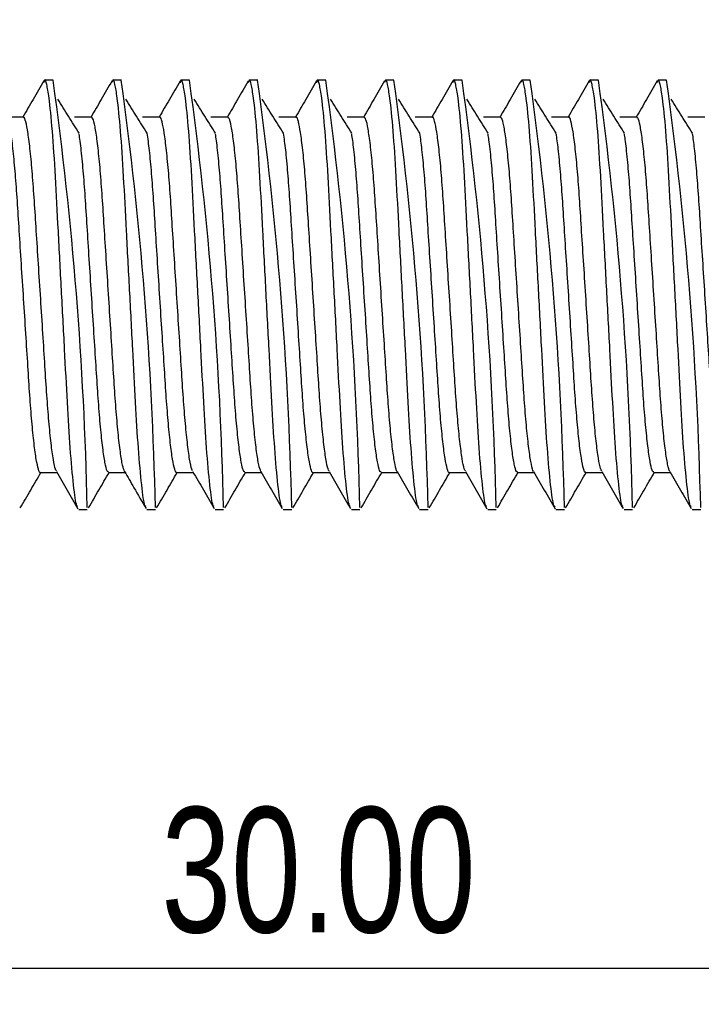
# Model space of a CAD drawing. Header units: millimetres. Extents: x 0 to 297, y 0 to 210.
# Tile 3 of 9: x 73 to 92, y 155 to 182. Entities that reach past the tile are written whole.
import ezdxf

# ---------------------------------------------------------------- set-up
doc = ezdxf.new("R2010")
doc.units = ezdxf.units.MM
doc.layers.add('图层0', color=7, linetype='Continuous', lineweight=25)
doc.styles.add('SLDTEXTSTYLE9', font='TXT', dxfattribs={"width": 0.75})
doc.dimstyles.new('SLDDIMSTYLE0', dxfattribs={"dimtxt": 3.5, "dimasz": 3.556, "dimexe": 0, "dimexo": 0.0625, "dimgap": 0.875, "dimtad": 1, "dimlfac": 0.333333, "dimrnd": 1e-09, "dimzin": 4, "dimdsep": 46, "dimtxsty": 'SLDTEXTSTYLE9', "dimblk1": 'CLOSED', "dimblk2": 'CLOSED', "dimsah": 1, "dimcen": 0.09, "dimadec": 0, "dimazin": 1, "dimtfac": 1, "dimtofl": 0, "dimtmove": 0, "dimatfit": 3, "dimldrblk": 'CLOSED', "dimfxl": 0, "dimfrac": 2, "dimtolj": 1, "dimtzin": 12, "dimarcsym": 0})

# ---------------------------------------------------------------- blocks, each defined once
blk = doc.blocks.new('_Closed')
at = {"color": 0, "linetype": 'ByBlock', "lineweight": -2}
for p, q in [((-1, 0.166667), (0, 0)), ((-1, 0.166667), (-1, -0.166667)), ((0, 0), (-1, -0.166667)), ((0, 0), (-1, 0))]:
    blk.add_line(p, q, dxfattribs=at)
blk = doc.blocks.new('_D_2')
at = {"layer": '图层0'}
for p, q in [((21.406, 167.777), (21.406, 154.938)), ((111.406, 167.777), (111.406, 154.938)), ((111.406, 155.938), (21.406, 155.938))]:
    blk.add_line(p, q, dxfattribs=at)
at = {"layer": '图层0', "xscale": 3.556, "yscale": 3.556, "rotation": 180.0000000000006}
blk.add_blockref('_Closed', (21.406, 155.938, 0.3), dxfattribs=at)
at = {"layer": '图层0', "xscale": 3.556, "yscale": 3.556}
blk.add_blockref('_Closed', (111.406, 155.938, 0.3), dxfattribs=at)
at = {"layer": '图层0', "insert": (76.566, 160.45), "char_height": 3.5, "attachment_point": 1, "style": 'SLDTEXTSTYLE9'}
blk.add_mtext('30.00', dxfattribs=at)
blk = doc.blocks.new('_D_4')
at = {"layer": '图层0'}
for p, q in [((51.406, 181.777), (51.406, 195.062)), ((111.406, 181.777), (111.406, 195.062)), ((111.406, 194.062), (51.406, 194.062))]:
    blk.add_line(p, q, dxfattribs=at)
at = {"layer": '图层0', "xscale": 3.556, "yscale": 3.556, "rotation": 180.0000000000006}
blk.add_blockref('_Closed', (51.406, 194.062, 0.3), dxfattribs=at)
at = {"layer": '图层0', "xscale": 3.556, "yscale": 3.556}
blk.add_blockref('_Closed', (111.406, 194.062, 0.3), dxfattribs=at)
at = {"layer": '图层0', "insert": (76.566, 198.574), "char_height": 3.5, "attachment_point": 1, "style": 'SLDTEXTSTYLE9'}
blk.add_mtext('20.00', dxfattribs=at)

msp = doc.modelspace()

# ---------------------------------------------------------------- linework, layer by layer
at = {"color": 7, "linetype": 'Continuous', "lineweight": 25}
for p, q in [((73.544, 180.777), (73.306, 180.777)), ((75.449, 180.777), (75.211, 180.777)), ((77.354, 180.777), (77.116, 180.777)), ((79.259, 180.777), (79.021, 180.777)), ((81.164, 180.777), (80.926, 180.777)), ((83.069, 180.777), (82.831, 180.777)), ((84.974, 180.777), (84.736, 180.777)), ((86.879, 180.777), (86.641, 180.777)), ((88.784, 180.777), (88.546, 180.777)), ((90.689, 180.777), (90.451, 180.777)), ((74.258, 168.777), (74.496, 168.777)), ((76.163, 168.777), (76.401, 168.777)), ((78.068, 168.777), (78.306, 168.777)), ((79.973, 168.777), (80.211, 168.777)), ((81.878, 168.777), (82.116, 168.777)), ((83.783, 168.777), (84.021, 168.777)), ((85.688, 168.777), (85.926, 168.777)), ((87.593, 168.777), (87.831, 168.777)), ((89.498, 168.777), (89.736, 168.777)), ((91.403, 168.777), (91.641, 168.777))]:
    msp.add_line(p, q, dxfattribs=at)
for centre in [(-29.32, 166.569), (-27.415, 166.569), (-25.51, 166.569), (-23.605, 166.569), (-21.7, 166.569), (-19.795, 166.569), (-17.89, 166.569), (-15.985, 166.569), (-14.08, 166.569), (-12.175, 166.569)]:
    msp.add_arc(centre, 103.84, 1.24615, 7.86451, dxfattribs=at)
for points, knots in [([(73.284, 180.759), (73.184, 180.586), (72.988, 180.249), (72.792, 179.911), (72.697, 179.746)], [0, 0, 0, 0, 0.5114906, 1, 1, 1, 1]), ([(74.235, 168.853), (74.224, 168.857), (74.186, 168.872), (74.112, 169.411), (74.021, 170.403), (73.941, 171.735), (73.863, 173.26), (73.775, 174.918), (73.686, 176.586), (73.608, 178.127), (73.522, 179.424), (73.437, 180.274), (73.364, 180.68), (73.318, 180.832), (73.29, 180.74), (73.283, 180.714)], [0, 0, 0, 0, 0.036014, 0.128544, 0.221605, 0.307426, 0.393201, 0.482027, 0.570567, 0.659709, 0.750624, 0.843923, 0.910443, 0.97482, 1, 1, 1, 1]), ([(75.188, 180.757), (75.088, 180.584), (74.892, 180.247), (74.697, 179.911), (74.602, 179.746)], [0, 0, 0, 0, 0.512118, 1, 1, 1, 1]), ([(76.138, 168.855), (76.128, 168.859), (76.09, 168.876), (76.017, 169.412), (75.926, 170.403), (75.846, 171.735), (75.768, 173.26), (75.68, 174.918), (75.591, 176.586), (75.513, 178.127), (75.427, 179.424), (75.342, 180.274), (75.269, 180.68), (75.222, 180.832), (75.195, 180.738), (75.186, 180.711)], [0, 0, 0, 0, 0.0337466, 0.1263727, 0.219531, 0.3054414, 0.3913052, 0.480224, 0.5688555, 0.6580902, 0.7490996, 0.8424966, 0.9090856, 0.9735296, 1, 1, 1, 1]), ([(77.09, 180.753), (76.99, 180.58), (76.796, 180.245), (76.601, 179.909), (76.507, 179.746)], [0, 0, 0, 0, 0.5141616, 1, 1, 1, 1]), ([(78.041, 168.857), (78.032, 168.861), (77.995, 168.878), (77.922, 169.413), (77.831, 170.403), (77.751, 171.735), (77.673, 173.26), (77.585, 174.918), (77.496, 176.586), (77.418, 178.127), (77.332, 179.425), (77.247, 180.273), (77.174, 180.681), (77.127, 180.832), (77.098, 180.735), (77.089, 180.704)], [0, 0, 0, 0, 0.032226, 0.124754, 0.217814, 0.303633, 0.389406, 0.47823, 0.566768, 0.655908, 0.746821, 0.840119, 0.906637, 0.971013, 1, 1, 1, 1]), ([(78.995, 180.753), (78.895, 180.58), (78.701, 180.244), (78.506, 179.909), (78.412, 179.746)], [0, 0, 0, 0, 0.514524, 1, 1, 1, 1]), ([(79.947, 168.856), (79.937, 168.86), (79.9, 168.877), (79.827, 169.412), (79.736, 170.403), (79.656, 171.735), (79.578, 173.26), (79.49, 174.918), (79.401, 176.586), (79.323, 178.127), (79.237, 179.425), (79.152, 180.273), (79.079, 180.681), (79.032, 180.832), (79.003, 180.734), (78.994, 180.704)], [0, 0, 0, 0, 0.033117, 0.125545, 0.218504, 0.304231, 0.389911, 0.478639, 0.567081, 0.656125, 0.746939, 0.840136, 0.906583, 0.970889, 1, 1, 1, 1]), ([(80.902, 180.755), (80.802, 180.583), (80.607, 180.246), (80.412, 179.91), (80.317, 179.746)], [0, 0, 0, 0, 0.513091, 1, 1, 1, 1]), ([(81.854, 168.854), (81.844, 168.858), (81.806, 168.874), (81.732, 169.411), (81.641, 170.403), (81.561, 171.735), (81.483, 173.26), (81.395, 174.918), (81.306, 176.586), (81.228, 178.127), (81.142, 179.424), (81.057, 180.274), (80.984, 180.68), (80.937, 180.832), (80.909, 180.737), (80.9, 180.708)], [0, 0, 0, 0, 0.0349231, 0.1273426, 0.220293, 0.3060116, 0.3916838, 0.4804042, 0.568838, 0.6578735, 0.7486799, 0.8418684, 0.9083089, 0.972609, 1, 1, 1, 1]), ([(82.807, 180.757), (82.707, 180.584), (82.512, 180.247), (82.317, 179.91), (82.222, 179.746)], [0, 0, 0, 0, 0.512595, 1, 1, 1, 1]), ([(83.759, 168.854), (83.749, 168.858), (83.711, 168.874), (83.637, 169.411), (83.546, 170.403), (83.466, 171.735), (83.388, 173.26), (83.3, 174.918), (83.211, 176.586), (83.133, 178.127), (83.047, 179.424), (82.962, 180.274), (82.889, 180.68), (82.842, 180.832), (82.814, 180.738), (82.806, 180.71)], [0, 0, 0, 0, 0.035049, 0.127528, 0.220538, 0.306312, 0.392039, 0.480817, 0.569308, 0.658401, 0.749266, 0.842514, 0.908998, 0.973339, 1, 1, 1, 1]), ([(84.713, 180.757), (84.613, 180.585), (84.417, 180.248), (84.222, 179.911), (84.127, 179.746)], [0, 0, 0, 0, 0.512377, 1, 1, 1, 1]), ([(85.665, 168.853), (85.654, 168.857), (85.616, 168.873), (85.542, 169.411), (85.451, 170.403), (85.371, 171.735), (85.293, 173.26), (85.205, 174.918), (85.116, 176.586), (85.038, 178.127), (84.952, 179.424), (84.867, 180.274), (84.794, 180.68), (84.748, 180.832), (84.72, 180.738), (84.712, 180.711)], [0, 0, 0, 0, 0.035782, 0.1282395, 0.2212281, 0.306982, 0.3926895, 0.4814464, 0.5699165, 0.6589887, 0.7498324, 0.8430593, 0.9095271, 0.9738537, 1, 1, 1, 1]), ([(86.619, 180.759), (86.518, 180.586), (86.323, 180.248), (86.127, 179.911), (86.032, 179.746)], [0, 0, 0, 0, 0.511794, 1, 1, 1, 1]), ([(87.57, 168.852), (87.559, 168.857), (87.521, 168.872), (87.447, 169.411), (87.356, 170.403), (87.276, 171.735), (87.198, 173.26), (87.11, 174.918), (87.021, 176.586), (86.943, 178.127), (86.857, 179.424), (86.772, 180.274), (86.699, 180.68), (86.653, 180.832), (86.625, 180.739), (86.617, 180.713)], [0, 0, 0, 0, 0.036373, 0.128849, 0.221855, 0.307626, 0.39335, 0.482124, 0.570612, 0.659701, 0.750563, 0.843808, 0.910288, 0.974628, 1, 1, 1, 1]), ([(88.524, 180.759), (88.424, 180.586), (88.228, 180.249), (88.032, 179.911), (87.937, 179.746)], [0, 0, 0, 0, 0.511503, 1, 1, 1, 1]), ([(89.475, 168.853), (89.464, 168.857), (89.426, 168.873), (89.352, 169.411), (89.261, 170.403), (89.181, 171.735), (89.103, 173.26), (89.015, 174.918), (88.926, 176.586), (88.848, 178.127), (88.762, 179.424), (88.677, 180.274), (88.604, 180.68), (88.558, 180.832), (88.53, 180.74), (88.522, 180.714)], [0, 0, 0, 0, 0.0357506, 0.1282974, 0.221376, 0.3072128, 0.3930031, 0.4818459, 0.5704015, 0.6595599, 0.7504914, 0.8438084, 0.9103405, 0.9747293, 1, 1, 1, 1]), ([(90.427, 180.756), (90.327, 180.584), (90.132, 180.247), (89.937, 179.91), (89.842, 179.746)], [0, 0, 0, 0, 0.512424, 1, 1, 1, 1]), ([(91.377, 168.856), (91.367, 168.86), (91.33, 168.876), (91.257, 169.412), (91.166, 170.403), (91.086, 171.735), (91.008, 173.26), (90.92, 174.918), (90.831, 176.586), (90.753, 178.127), (90.667, 179.424), (90.582, 180.274), (90.509, 180.68), (90.462, 180.832), (90.434, 180.737), (90.426, 180.709)], [0, 0, 0, 0, 0.033233, 0.125862, 0.219022, 0.304934, 0.3908, 0.479721, 0.568354, 0.657591, 0.748602, 0.842001, 0.908592, 0.973037, 1, 1, 1, 1]), ([(74.268, 179.295), (74.169, 179.452), (73.97, 179.765), (73.77, 180.088), (73.671, 180.25)], [0, 0, 0, 0, 0.499445, 1, 1, 1, 1]), ([(76.173, 179.295), (76.074, 179.452), (75.875, 179.766), (75.675, 180.088), (75.576, 180.25)], [0, 0, 0, 0, 0.4994751, 1, 1, 1, 1]), ([(78.078, 179.295), (77.979, 179.452), (77.78, 179.766), (77.58, 180.088), (77.481, 180.25)], [0, 0, 0, 0, 0.499505, 1, 1, 1, 1]), ([(79.983, 179.295), (79.884, 179.452), (79.685, 179.766), (79.485, 180.088), (79.386, 180.25)], [0, 0, 0, 0, 0.499535, 1, 1, 1, 1]), ([(81.888, 179.295), (81.789, 179.452), (81.59, 179.767), (81.39, 180.089), (81.291, 180.25)], [0, 0, 0, 0, 0.499564, 1, 1, 1, 1]), ([(83.793, 179.295), (83.694, 179.452), (83.495, 179.767), (83.295, 180.089), (83.196, 180.25)], [0, 0, 0, 0, 0.499594, 1, 1, 1, 1]), ([(85.698, 179.295), (85.599, 179.452), (85.4, 179.767), (85.2, 180.089), (85.101, 180.25)], [0, 0, 0, 0, 0.499624, 1, 1, 1, 1]), ([(87.603, 179.295), (87.504, 179.453), (87.305, 179.768), (87.105, 180.089), (87.006, 180.25)], [0, 0, 0, 0, 0.499654, 1, 1, 1, 1]), ([(89.508, 179.295), (89.409, 179.453), (89.21, 179.768), (89.01, 180.089), (88.911, 180.25)], [0, 0, 0, 0, 0.499683, 1, 1, 1, 1]), ([(91.413, 179.295), (91.314, 179.453), (91.115, 179.768), (90.915, 180.089), (90.816, 180.25)], [0, 0, 0, 0, 0.499713, 1, 1, 1, 1]), ([(72.71, 179.746), (72.631, 179.746), (72.472, 179.746), (72.314, 179.746), (72.234, 179.746)], [0, 0, 0, 0, 0.498871, 1, 1, 1, 1]), ([(73.635, 169.853), (73.626, 169.864), (73.599, 169.898), (73.548, 170.152), (73.485, 170.601), (73.424, 171.217), (73.366, 171.951), (73.314, 172.782), (73.256, 173.694), (73.194, 174.664), (73.132, 175.64), (73.072, 176.568), (73.019, 177.419), (72.963, 178.178), (72.903, 178.822), (72.84, 179.321), (72.779, 179.628), (72.737, 179.76), (72.714, 179.735), (72.71, 179.73)], [0, 0, 0, 0, 0.031243, 0.095243, 0.160116, 0.224607, 0.287503, 0.348824, 0.412105, 0.476763, 0.541567, 0.605269, 0.666838, 0.729209, 0.793435, 0.858332, 0.922642, 0.985175, 1, 1, 1, 1]), ([(74.615, 179.746), (74.536, 179.746), (74.377, 179.746), (74.219, 179.746), (74.139, 179.746)], [0, 0, 0, 0, 0.498927, 1, 1, 1, 1]), ([(75.539, 169.835), (75.521, 169.883), (75.482, 169.981), (75.421, 170.361), (75.358, 170.899), (75.298, 171.58), (75.245, 172.366), (75.19, 173.24), (75.129, 174.186), (75.067, 175.167), (75.006, 176.124), (74.949, 177.015), (74.897, 177.821), (74.838, 178.524), (74.776, 179.099), (74.713, 179.501), (74.659, 179.721), (74.628, 179.727), (74.616, 179.729)], [0, 0, 0, 0, 0.062311, 0.127012, 0.191946, 0.255861, 0.317652, 0.379952, 0.444184, 0.509174, 0.573664, 0.636451, 0.697933, 0.76149, 0.826314, 0.891166, 0.954803, 1, 1, 1, 1]), ([(76.52, 179.746), (76.441, 179.746), (76.282, 179.746), (76.124, 179.746), (76.044, 179.746)], [0, 0, 0, 0, 0.498983, 1, 1, 1, 1]), ([(77.442, 169.859), (77.433, 169.87), (77.406, 169.905), (77.356, 170.161), (77.294, 170.614), (77.232, 171.234), (77.175, 171.97), (77.123, 172.804), (77.064, 173.717), (77.002, 174.688), (76.94, 175.663), (76.88, 176.59), (76.828, 177.439), (76.772, 178.195), (76.711, 178.836), (76.648, 179.331), (76.587, 179.633), (76.546, 179.762), (76.524, 179.736), (76.52, 179.731)], [0, 0, 0, 0, 0.029049, 0.093332, 0.158461, 0.223175, 0.286261, 0.347832, 0.411405, 0.476331, 0.541373, 0.605279, 0.667047, 0.729717, 0.794221, 0.859369, 0.923898, 0.986615, 1, 1, 1, 1]), ([(78.425, 179.746), (78.346, 179.746), (78.187, 179.746), (78.029, 179.746), (77.949, 179.746)], [0, 0, 0, 0, 0.49904, 1, 1, 1, 1]), ([(79.348, 169.836), (79.329, 169.886), (79.291, 169.988), (79.229, 170.372), (79.167, 170.914), (79.107, 171.598), (79.054, 172.386), (78.999, 173.262), (78.938, 174.21), (78.875, 175.19), (78.814, 176.147), (78.758, 177.036), (78.705, 177.839), (78.646, 178.54), (78.584, 179.111), (78.522, 179.508), (78.468, 179.724), (78.438, 179.727), (78.426, 179.728)], [0, 0, 0, 0, 0.0628279, 0.1276206, 0.1926165, 0.2565623, 0.3183739, 0.3808023, 0.4451384, 0.5102037, 0.5747371, 0.6375381, 0.6991137, 0.7627851, 0.8276969, 0.8926059, 0.9562687, 1, 1, 1, 1]), ([(80.33, 179.746), (80.251, 179.746), (80.092, 179.746), (79.934, 179.746), (79.854, 179.746)], [0, 0, 0, 0, 0.499096, 1, 1, 1, 1]), ([(81.254, 169.855), (81.245, 169.868), (81.216, 169.906), (81.165, 170.17), (81.102, 170.628), (81.041, 171.25), (80.984, 171.99), (80.932, 172.825), (80.873, 173.74), (80.811, 174.712), (80.749, 175.687), (80.689, 176.611), (80.637, 177.458), (80.581, 178.212), (80.52, 178.85), (80.457, 179.341), (80.396, 179.638), (80.355, 179.763), (80.334, 179.737), (80.33, 179.733)], [0, 0, 0, 0, 0.03331, 0.097448, 0.1624, 0.226908, 0.289763, 0.351178, 0.414619, 0.479381, 0.544228, 0.607913, 0.669471, 0.732024, 0.796377, 0.861343, 0.925661, 0.988144, 1, 1, 1, 1]), ([(82.235, 179.746), (82.156, 179.746), (81.997, 179.746), (81.839, 179.746), (81.759, 179.746)], [0, 0, 0, 0, 0.499153, 1, 1, 1, 1]), ([(83.16, 169.836), (83.159, 169.837), (83.14, 169.84), (83.099, 170.015), (83.038, 170.377), (82.975, 170.931), (82.916, 171.615), (82.863, 172.406), (82.807, 173.284), (82.746, 174.234), (82.684, 175.214), (82.623, 176.17), (82.566, 177.056), (82.514, 177.858), (82.455, 178.555), (82.392, 179.123), (82.33, 179.516), (82.277, 179.726), (82.247, 179.727), (82.235, 179.727)], [0, 0, 0, 0, 0.002317, 0.06564, 0.130366, 0.195264, 0.259083, 0.320767, 0.38317, 0.447452, 0.512432, 0.576851, 0.639511, 0.701032, 0.764662, 0.829502, 0.894308, 0.95784, 1, 1, 1, 1]), ([(84.14, 179.746), (84.061, 179.746), (83.902, 179.746), (83.744, 179.746), (83.664, 179.746)], [0, 0, 0, 0, 0.499209, 1, 1, 1, 1]), ([(85.065, 169.854), (85.054, 169.868), (85.025, 169.909), (84.973, 170.179), (84.911, 170.641), (84.849, 171.267), (84.792, 172.009), (84.74, 172.847), (84.681, 173.763), (84.619, 174.736), (84.557, 175.71), (84.498, 176.633), (84.445, 177.478), (84.389, 178.229), (84.328, 178.864), (84.265, 179.351), (84.204, 179.642), (84.164, 179.765), (84.143, 179.738), (84.14, 179.734)], [0, 0, 0, 0, 0.03532, 0.099462, 0.164386, 0.228836, 0.291607, 0.353012, 0.416468, 0.481216, 0.546017, 0.609629, 0.671124, 0.733703, 0.798055, 0.862988, 0.927244, 0.989639, 1, 1, 1, 1]), ([(86.045, 179.746), (85.966, 179.746), (85.807, 179.746), (85.649, 179.746), (85.569, 179.746)], [0, 0, 0, 0, 0.499265, 1, 1, 1, 1]), ([(86.971, 169.838), (86.969, 169.838), (86.95, 169.842), (86.908, 170.021), (86.846, 170.389), (86.784, 170.946), (86.724, 171.633), (86.671, 172.427), (86.616, 173.307), (86.555, 174.258), (86.492, 175.238), (86.431, 176.192), (86.375, 177.077), (86.323, 177.876), (86.263, 178.571), (86.201, 179.135), (86.139, 179.523), (86.086, 179.728), (86.057, 179.727), (86.045, 179.727)], [0, 0, 0, 0, 0.0051919, 0.0684757, 0.1331316, 0.1979284, 0.2616192, 0.3231768, 0.3855528, 0.4497781, 0.5146701, 0.5789707, 0.6414892, 0.7029566, 0.7665425, 0.8313072, 0.8960075, 0.9594072, 1, 1, 1, 1]), ([(87.95, 179.746), (87.871, 179.746), (87.712, 179.746), (87.554, 179.746), (87.474, 179.746)], [0, 0, 0, 0, 0.499322, 1, 1, 1, 1]), ([(88.875, 169.853), (88.864, 169.869), (88.835, 169.912), (88.782, 170.188), (88.719, 170.655), (88.658, 171.284), (88.601, 172.028), (88.549, 172.868), (88.49, 173.787), (88.428, 174.76), (88.366, 175.733), (88.306, 176.655), (88.254, 177.497), (88.198, 178.246), (88.136, 178.877), (88.074, 179.361), (88.013, 179.647), (87.973, 179.767), (87.953, 179.739), (87.95, 179.735)], [0, 0, 0, 0, 0.037264, 0.101413, 0.166313, 0.230709, 0.2934, 0.354801, 0.418276, 0.483013, 0.547773, 0.611315, 0.672754, 0.735363, 0.799717, 0.864622, 0.928819, 0.99113, 1, 1, 1, 1]), ([(89.855, 179.746), (89.776, 179.746), (89.617, 179.746), (89.459, 179.746), (89.379, 179.746)], [0, 0, 0, 0, 0.4993784, 1, 1, 1, 1]), ([(90.778, 169.841), (90.777, 169.841), (90.758, 169.847), (90.716, 170.029), (90.655, 170.401), (90.592, 170.962), (90.533, 171.651), (90.48, 172.447), (90.424, 173.329), (90.363, 174.281), (90.301, 175.262), (90.24, 176.215), (90.184, 177.097), (90.131, 177.894), (90.072, 178.586), (90.009, 179.146), (89.947, 179.53), (89.896, 179.73), (89.867, 179.727), (89.855, 179.726)], [0, 0, 0, 0, 0.004053, 0.067553, 0.132399, 0.197356, 0.261175, 0.322857, 0.385458, 0.449885, 0.51495, 0.579392, 0.64202, 0.703685, 0.767483, 0.832434, 0.897289, 0.960811, 1, 1, 1, 1]), ([(91.76, 179.746), (91.681, 179.746), (91.522, 179.746), (91.364, 179.746), (91.284, 179.746)], [0, 0, 0, 0, 0.4994349, 1, 1, 1, 1]), ([(73.187, 169.809), (73.186, 169.809), (73.168, 169.78), (73.132, 169.885), (73.071, 170.142), (73.009, 170.604), (72.947, 171.216), (72.89, 171.951), (72.838, 172.782), (72.78, 173.694), (72.718, 174.664), (72.655, 175.64), (72.596, 176.568), (72.543, 177.418), (72.487, 178.181), (72.426, 178.809), (72.384, 179.185), (72.363, 179.293), (72.363, 179.294)], [0, 0, 0, 0, 0.00085, 0.070449, 0.142328, 0.215187, 0.287616, 0.358255, 0.427124, 0.498195, 0.570812, 0.643593, 0.715138, 0.784286, 0.854335, 0.926466, 0.999352, 1, 1, 1, 1]), ([(75.092, 169.83), (75.083, 169.826), (75.056, 169.815), (75.006, 169.994), (74.944, 170.357), (74.882, 170.9), (74.822, 171.579), (74.769, 172.366), (74.714, 173.24), (74.653, 174.186), (74.591, 175.166), (74.529, 176.125), (74.473, 177.015), (74.42, 177.822), (74.361, 178.519), (74.31, 179.018), (74.278, 179.21), (74.268, 179.274)], [0, 0, 0, 0, 0.036436, 0.107312, 0.179825, 0.252599, 0.32423, 0.393482, 0.463303, 0.53529, 0.608127, 0.680403, 0.750771, 0.819676, 0.890906, 0.963557, 1, 1, 1, 1]), ([(76.997, 169.811), (76.996, 169.81), (76.977, 169.781), (76.94, 169.888), (76.88, 170.151), (76.817, 170.617), (76.756, 171.233), (76.699, 171.97), (76.647, 172.804), (76.588, 173.717), (76.526, 174.688), (76.464, 175.663), (76.404, 176.59), (76.352, 177.439), (76.296, 178.193), (76.235, 178.843), (76.193, 179.146), (76.173, 179.297)], [0, 0, 0, 0, 0.002504, 0.072132, 0.144009, 0.216832, 0.289191, 0.35973, 0.428574, 0.499657, 0.572253, 0.644978, 0.716434, 0.785498, 0.855572, 0.927696, 1, 1, 1, 1]), ([(78.902, 169.83), (78.892, 169.826), (78.865, 169.817), (78.815, 170.001), (78.753, 170.368), (78.691, 170.915), (78.631, 171.597), (78.578, 172.386), (78.522, 173.262), (78.462, 174.21), (78.399, 175.19), (78.338, 176.147), (78.281, 177.035), (78.229, 177.841), (78.17, 178.534), (78.119, 179.027), (78.088, 179.214), (78.078, 179.274)], [0, 0, 0, 0, 0.038123, 0.109056, 0.181592, 0.254356, 0.325945, 0.395144, 0.465034, 0.537059, 0.609901, 0.682148, 0.752455, 0.82139, 0.892671, 0.965341, 1, 1, 1, 1]), ([(80.807, 169.813), (80.806, 169.812), (80.787, 169.783), (80.749, 169.892), (80.688, 170.161), (80.626, 170.63), (80.564, 171.25), (80.507, 171.99), (80.455, 172.825), (80.397, 173.74), (80.335, 174.712), (80.272, 175.687), (80.213, 176.611), (80.16, 177.459), (80.104, 178.21), (80.044, 178.852), (80.003, 179.148), (79.983, 179.295)], [0, 0, 0, 0, 0.004161, 0.073859, 0.145776, 0.218606, 0.290938, 0.361417, 0.430281, 0.501417, 0.574034, 0.646746, 0.718156, 0.78718, 0.85732, 0.929479, 1, 1, 1, 1]), ([(82.712, 169.83), (82.702, 169.827), (82.674, 169.819), (82.623, 170.007), (82.561, 170.379), (82.499, 170.93), (82.439, 171.615), (82.386, 172.406), (82.331, 173.284), (82.27, 174.234), (82.207, 175.214), (82.146, 176.17), (82.09, 177.056), (82.038, 177.859), (81.978, 178.549), (81.928, 179.035), (81.897, 179.217), (81.888, 179.274)], [0, 0, 0, 0, 0.039812, 0.1108, 0.18336, 0.256113, 0.327658, 0.396809, 0.466766, 0.538829, 0.611675, 0.683891, 0.754136, 0.823104, 0.894436, 0.967125, 1, 1, 1, 1]), ([(84.617, 169.815), (84.615, 169.813), (84.596, 169.784), (84.558, 169.897), (84.497, 170.17), (84.434, 170.644), (84.373, 171.267), (84.316, 172.009), (84.264, 172.847), (84.205, 173.763), (84.143, 174.736), (84.081, 175.71), (84.021, 176.633), (83.969, 177.478), (83.913, 178.227), (83.853, 178.861), (83.812, 179.151), (83.793, 179.293)], [0, 0, 0, 0, 0.005821, 0.075587, 0.147544, 0.22038, 0.292683, 0.363103, 0.43199, 0.503178, 0.575816, 0.648513, 0.719876, 0.788865, 0.859068, 0.931262, 1, 1, 1, 1]), ([(86.522, 169.829), (86.511, 169.827), (86.483, 169.821), (86.432, 170.014), (86.37, 170.391), (86.308, 170.946), (86.248, 171.633), (86.195, 172.427), (86.139, 173.307), (86.079, 174.258), (86.016, 175.238), (85.955, 176.192), (85.899, 177.076), (85.846, 177.877), (85.787, 178.565), (85.736, 179.044), (85.707, 179.221), (85.698, 179.274)], [0, 0, 0, 0, 0.041502, 0.112545, 0.185128, 0.25787, 0.32937, 0.398475, 0.468499, 0.540599, 0.613448, 0.685632, 0.755816, 0.82482, 0.896202, 0.968908, 1, 1, 1, 1]), ([(88.427, 169.817), (88.425, 169.814), (88.405, 169.786), (88.366, 169.901), (88.305, 170.18), (88.243, 170.657), (88.182, 171.283), (88.125, 172.028), (88.073, 172.868), (88.014, 173.787), (87.952, 174.759), (87.889, 175.733), (87.83, 176.654), (87.778, 177.498), (87.721, 178.243), (87.662, 178.87), (87.622, 179.154), (87.603, 179.291)], [0, 0, 0, 0, 0.007483, 0.077318, 0.149314, 0.222154, 0.294428, 0.364788, 0.4337, 0.504941, 0.577598, 0.65028, 0.721595, 0.790551, 0.860818, 0.933046, 1, 1, 1, 1]), ([(90.332, 169.829), (90.321, 169.827), (90.292, 169.823), (90.24, 170.021), (90.178, 170.403), (90.116, 170.961), (90.056, 171.652), (90.004, 172.447), (89.948, 173.329), (89.887, 174.281), (89.824, 175.262), (89.763, 176.215), (89.707, 177.097), (89.655, 177.896), (89.595, 178.58), (89.545, 179.052), (89.516, 179.225), (89.508, 179.274)], [0, 0, 0, 0, 0.043193, 0.114291, 0.186896, 0.259625, 0.33108, 0.400143, 0.470234, 0.54237, 0.61522, 0.687373, 0.757494, 0.826538, 0.897969, 0.970691, 1, 1, 1, 1]), ([(92.237, 169.818), (92.234, 169.815), (92.214, 169.787), (92.175, 169.905), (92.114, 170.189), (92.051, 170.671), (91.99, 171.3), (91.934, 172.048), (91.881, 172.889), (91.822, 173.81), (91.76, 174.783), (91.698, 175.757), (91.639, 176.676), (91.587, 177.517), (91.53, 178.26), (91.471, 178.879), (91.431, 179.157), (91.413, 179.289)], [0, 0, 0, 0, 0.009147, 0.07905, 0.151084, 0.223928, 0.296172, 0.366471, 0.435413, 0.506705, 0.57938, 0.652046, 0.723312, 0.792239, 0.86257, 0.93483, 1, 1, 1, 1]), ([(72.625, 168.816), (72.722, 168.983), (72.914, 169.314), (73.105, 169.644), (73.2, 169.808)], [0, 0, 0, 0, 0.5044205, 1, 1, 1, 1]), ([(73.187, 169.808), (73.266, 169.808), (73.42, 169.808), (73.574, 169.808), (73.649, 169.808)], [0, 0, 0, 0, 0.516055, 1, 1, 1, 1]), ([(73.636, 169.832), (73.736, 169.659), (73.936, 169.314), (74.136, 168.969), (74.236, 168.796)], [0, 0, 0, 0, 0.499858, 1, 1, 1, 1]), ([(74.53, 168.816), (74.627, 168.983), (74.819, 169.314), (75.01, 169.644), (75.105, 169.808)], [0, 0, 0, 0, 0.50437, 1, 1, 1, 1]), ([(75.092, 169.808), (75.171, 169.808), (75.325, 169.808), (75.479, 169.808), (75.554, 169.808)], [0, 0, 0, 0, 0.516012, 1, 1, 1, 1]), ([(75.539, 169.835), (75.626, 169.684), (75.826, 169.339), (76.026, 168.994), (76.139, 168.8)], [0, 0, 0, 0, 0.437532, 1, 1, 1, 1]), ([(76.435, 168.816), (76.532, 168.983), (76.724, 169.314), (76.915, 169.644), (77.01, 169.808)], [0, 0, 0, 0, 0.504319, 1, 1, 1, 1]), ([(76.997, 169.808), (77.076, 169.808), (77.23, 169.808), (77.384, 169.808), (77.459, 169.808)], [0, 0, 0, 0, 0.515868, 1, 1, 1, 1]), ([(77.442, 169.838), (77.542, 169.665), (77.742, 169.32), (77.942, 168.975), (78.042, 168.802)], [0, 0, 0, 0, 0.499863, 1, 1, 1, 1]), ([(78.34, 168.816), (78.437, 168.983), (78.628, 169.314), (78.82, 169.644), (78.915, 169.808)], [0, 0, 0, 0, 0.504268, 1, 1, 1, 1]), ([(78.902, 169.808), (78.981, 169.808), (79.135, 169.808), (79.289, 169.808), (79.364, 169.808)], [0, 0, 0, 0, 0.51586, 1, 1, 1, 1]), ([(79.348, 169.836), (79.448, 169.664), (79.648, 169.319), (79.848, 168.973), (79.948, 168.801)], [0, 0, 0, 0, 0.499856, 1, 1, 1, 1]), ([(80.245, 168.816), (80.342, 168.983), (80.533, 169.314), (80.725, 169.644), (80.82, 169.808)], [0, 0, 0, 0, 0.504217, 1, 1, 1, 1]), ([(80.807, 169.808), (80.886, 169.808), (81.04, 169.808), (81.194, 169.808), (81.269, 169.808)], [0, 0, 0, 0, 0.515845, 1, 1, 1, 1]), ([(81.255, 169.833), (81.355, 169.661), (81.555, 169.316), (81.755, 168.97), (81.855, 168.798)], [0, 0, 0, 0, 0.499859, 1, 1, 1, 1]), ([(82.15, 168.816), (82.247, 168.983), (82.438, 169.314), (82.63, 169.644), (82.725, 169.808)], [0, 0, 0, 0, 0.504166, 1, 1, 1, 1]), ([(82.712, 169.808), (82.791, 169.808), (82.945, 169.808), (83.099, 169.808), (83.174, 169.808)], [0, 0, 0, 0, 0.515788, 1, 1, 1, 1]), ([(83.159, 169.833), (83.26, 169.661), (83.46, 169.316), (83.66, 168.97), (83.76, 168.798)], [0, 0, 0, 0, 0.499844, 1, 1, 1, 1]), ([(84.055, 168.816), (84.152, 168.983), (84.343, 169.314), (84.535, 169.644), (84.63, 169.808)], [0, 0, 0, 0, 0.504115, 1, 1, 1, 1]), ([(84.617, 169.808), (84.696, 169.808), (84.85, 169.808), (85.004, 169.808), (85.079, 169.808)], [0, 0, 0, 0, 0.515723, 1, 1, 1, 1]), ([(85.065, 169.833), (85.165, 169.66), (85.366, 169.315), (85.566, 168.969), (85.666, 168.796)], [0, 0, 0, 0, 0.499837, 1, 1, 1, 1]), ([(85.96, 168.816), (86.057, 168.983), (86.248, 169.314), (86.44, 169.644), (86.535, 169.808)], [0, 0, 0, 0, 0.504064, 1, 1, 1, 1]), ([(86.522, 169.808), (86.601, 169.808), (86.755, 169.808), (86.909, 169.808), (86.984, 169.808)], [0, 0, 0, 0, 0.515644, 1, 1, 1, 1]), ([(86.971, 169.831), (87.071, 169.659), (87.271, 169.314), (87.471, 168.968), (87.571, 168.796)], [0, 0, 0, 0, 0.499843, 1, 1, 1, 1]), ([(87.865, 168.816), (87.962, 168.983), (88.153, 169.314), (88.345, 169.644), (88.44, 169.808)], [0, 0, 0, 0, 0.504013, 1, 1, 1, 1]), ([(88.427, 169.808), (88.506, 169.808), (88.66, 169.808), (88.814, 169.808), (88.889, 169.808)], [0, 0, 0, 0, 0.515597, 1, 1, 1, 1]), ([(88.875, 169.832), (88.975, 169.659), (89.176, 169.314), (89.376, 168.969), (89.476, 168.797)], [0, 0, 0, 0, 0.499862, 1, 1, 1, 1]), ([(89.77, 168.816), (89.867, 168.983), (90.058, 169.314), (90.25, 169.644), (90.345, 169.808)], [0, 0, 0, 0, 0.503963, 1, 1, 1, 1]), ([(90.332, 169.808), (90.411, 169.808), (90.565, 169.808), (90.719, 169.808), (90.794, 169.808)], [0, 0, 0, 0, 0.515531, 1, 1, 1, 1]), ([(90.778, 169.835), (90.878, 169.663), (91.078, 169.318), (91.278, 168.973), (91.378, 168.801)], [0, 0, 0, 0, 0.499877, 1, 1, 1, 1])]:
    msp.add_open_spline(points, degree=3, knots=knots, dxfattribs=at)

# ---------------------------------------------------------------- dimensions: what is measured, and where the dimension line sits
at = {"layer": '图层0'}
for base, p1, p2, picture, middle in [((51.406, 196.84), (111.406, 180.777), (51.406, 180.777), '_D_4', (82.385, 196.84)), ((21.406, 158.716), (111.406, 168.777), (21.406, 168.777), '_D_2', (82.385, 158.716))]:
    dim = msp.add_linear_dim(base=base, p1=p1, p2=p2, angle=0, dimstyle='SLDDIMSTYLE0', dxfattribs=at)
    dim.commit()
    dim.dimension.update_dxf_attribs({"geometry": picture, "text_midpoint": middle, "dimtype": 160})

doc.saveas('drawing.dxf')
